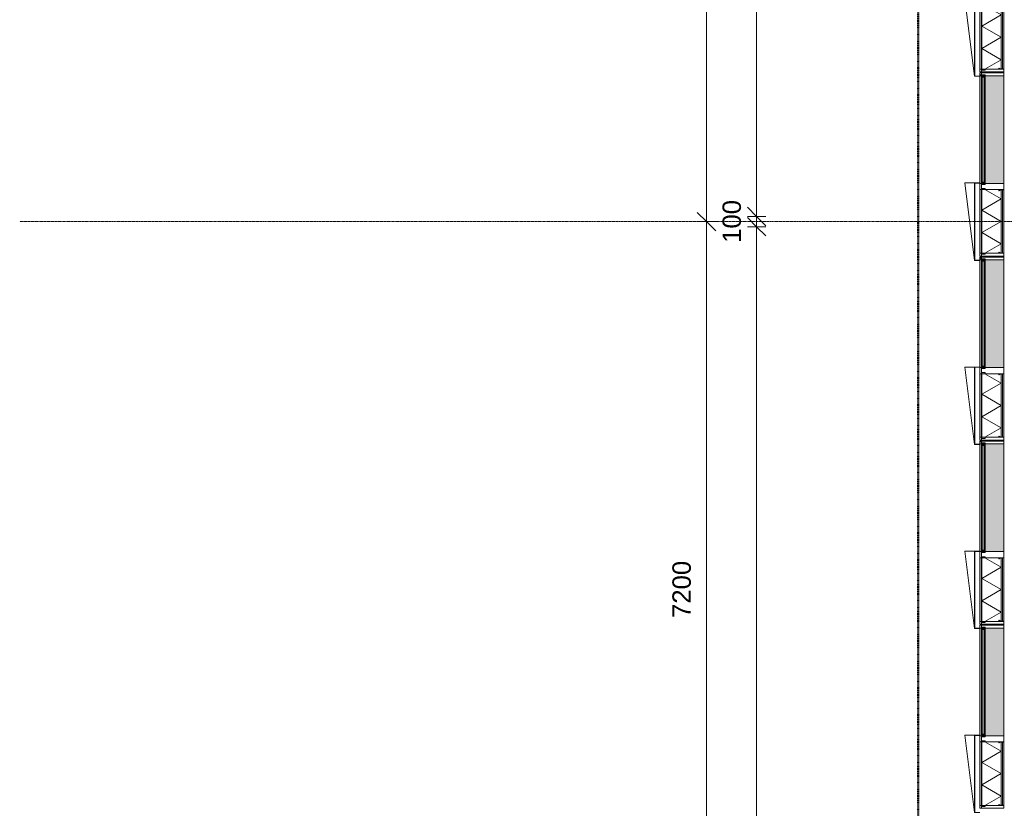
# Model space of a CAD drawing. Header units: millimetres. Extents: x -281 to 121694, y -16481 to 65128.
# Tile 243 of 256: x -281 to 9344, y 30663 to 38374. Entities that reach past the tile are written whole.
import ezdxf

# ---------------------------------------------------------------- set-up
doc = ezdxf.new("R2010")
doc.units = ezdxf.units.MM
doc.linetypes.add('Grid Line', pattern=[12, 6, -2, 2, -2])
doc.linetypes.add('NLRS_Dash-0_6mm_Space-0_6mm_cpz', pattern=[1.2, 0.6, -0.6])
for name, color, linetype, lineweight in [('A--L$01A__Algemeen', 7, 'Continuous', 5), ('A--L$07A__Stramien', 1, 'Continuous', 5), ('A--L21__Buitenwanden', 3, 'Continuous', 5), ('A--L82__LosseGebruikersInvent', 1, 'Continuous', 5), ('A--M$01A__Algemeen', 1, 'Continuous', 5), ('A--M$01A__Algemeen-100', 1, 'Continuous', 5)]:
    doc.layers.add(name, color=color, linetype=linetype, lineweight=lineweight)
doc.styles.add('Arial_1', font='arial.ttf', dxfattribs={"height": 180})
doc.dimstyles.new('1_8mm', dxfattribs={"dimscale": 304.8, "dimtxt": 183.646692, "dimasz": 0.590551, "dimexe": 0.295276, "dimexo": 0.0625, "dimgap": 0.328084, "dimtad": 1, "dimdec": 0, "dimzin": 0, "dimdsep": 46, "dimtxsty": 'Arial_1', "dimblk1": 'OBLIQUE', "dimblk2": 'OBLIQUE', "dimsah": 1, "dimcen": 0.09, "dimdle": 0.295276, "dimazin": 0, "dimtfac": 1, "dimtdec": 4, "dimtix": 1, "dimtmove": 0, "dimatfit": 3, "dimfxl": 0.295276, "dimfxlon": 1, "dimtvp": 1, "dimtolj": 1, "dimtzin": 0, "dimarcsym": 2})
pattern_1 = [(315, (-31557.5, 9103), (449.013, 449.013), []), (315, (-31557.5, 8944.25), (898.026, 0), []), (315, (-31557.5, 9261.75), (898.026, 0), [])]
pattern_2 = [(315, (-33357.5, 9103), (449.013, 449.013), []), (315, (-33357.5, 8944.25), (898.026, 0), []), (315, (-33357.5, 9261.75), (898.026, 0), [])]
pattern_3 = [(315, (-35157.5, 9103), (449.013, 449.013), []), (315, (-35157.5, 8944.25), (898.026, 0), []), (315, (-35157.5, 9261.75), (898.026, 0), [])]
pattern_4 = [(315, (-36957.5, 9103), (42.42641, 42.42641), []), (45, (-36957.5, 9103), (-42.42641, 42.42641), [])]
pattern_5 = [(315, (-36957.5, 9103), (449.013, 449.013), []), (315, (-36957.5, 8944.25), (898.026, 0), []), (315, (-36957.5, 9261.75), (898.026, 0), [])]
pattern_6 = [(315, (-38757.5, 9103), (449.013, 449.013), []), (315, (-38757.5, 8944.25), (898.026, 0), []), (315, (-38757.5, 9261.75), (898.026, 0), [])]

# ---------------------------------------------------------------- blocks, each defined once
blk = doc.blocks.new('NLRS_21_GM_LB_element gevel_gen_cpz - NLRS_21_13_08_elementgevel element_gen_cpz-V268-L_80_ 16')
at = {"layer": 'A--L$01A__Algemeen'}
h = blk.add_hatch(dxfattribs=at)
h.set_pattern_fill('FP_259', color=256, style=0, pattern_type=2)
h.set_pattern_definition(pattern_1)
h.paths.add_polyline_path([(-895, -17), (-867.5, -17), (-867.5, 0), (-895, 0)])
h.paths.add_polyline_path([(-245, 0), (-245, -17), (-185, -17), (-185, 0), (-215.2, 0)])
h.paths.add_polyline_path([(867.5, 0), (867.5, -17), (895, -17), (895, 0), (872.5, 0)])
for points in [[(-877.5, -52), (-867.5, -51.5), (-867.5, -20), (-245, -20), (-245, -52), (-235, -52), (-235, -17), (-877.5, -17), (-877.5, -20)], [(-185, -237), (867.5, -237), (867.5, -52), (-185, -52)]]:
    blk.add_hatch(color=256, dxfattribs=at).paths.add_polyline_path(points)
h = blk.add_hatch(color=256, dxfattribs=at)
h.paths.add_polyline_path([(-867.5, 0), (-867.5, -17), (-245, -17), (-245, 0), (-851.6, 0)])
h.paths.add_polyline_path([(-185, 0), (-185, -17), (867.5, -17), (867.5, 0), (-183, 0)])
h = blk.add_hatch(dxfattribs=at)
h.set_pattern_fill('FP_258', color=256, style=0, pattern_type=2)
h.set_pattern_definition([(315, (-31557.5, 9103), (42.42641, 42.42641), []), (45, (-31557.5, 9103), (-42.42641, 42.42641), [])])
h.paths.add_polyline_path([(-867.5, -185.7), (-866.8, -203.3), (-858.1, -188.2), (-865.1, -186)])
h = blk.add_hatch(dxfattribs=at)
h.set_pattern_fill('FP_259', color=256, style=0, pattern_type=2)
h.set_pattern_definition(pattern_1)
h.paths.add_polyline_path([(-867.5, -205.8), (-867.5, -232), (-865.5, -232), (-865.5, -205.8)])
h.paths.add_polyline_path([(-866.8, -203.3), (-865.1, -204.3), (-856.3, -189.2), (-858.1, -188.2)])
h.paths.add_polyline_path([(-862.5, -237), (-250, -237), (-250, -235), (-862.5, -235)])
h.paths.add_polyline_path([(-256.2, -189.2), (-247.4, -204.3), (-245.7, -203.3), (-254.4, -188.2)])
h.paths.add_polyline_path([(-247, -232), (-245, -232), (-245, -205.8), (-247, -205.8)])
for p, q in [((-867.5, 0), (-895, 0)), ((-895, 0), (-895, -17)), ((-867.5, -17), (-867.5, 0)), ((-867.5, 0), (-245, 0)), ((-185, 0), (-245, 0)), ((-245, 0), (-245, -17)), ((-185, -17), (-185, 0)), ((-185, 0), (-183, 0)), ((-180, 0), (862.5, 0)), ((865.5, 0), (867.5, 0)), ((895, 0), (867.5, 0)), ((867.5, 0), (867.5, -17)), ((895, -17), (895, 0)), ((-877.5, -17), (-895, -17)), ((-895, -17), (-895, -237)), ((-895, -17), (-867.5, -17)), ((-877.5, -52), (-877.5, -17)), ((-867.5, -52), (-877.5, -52)), ((-245, -17), (-867.5, -17)), ((-245, -20), (-867.5, -20)), ((-867.5, -20), (-867.5, -185.7)), ((-245, -20), (-867.5, -20)), ((-867.5, -20), (-867.5, -185.7)), ((-775.6, -210), (-867.5, -50.9)), ((-775.6, -210), (-665.9, -20)), ((-556.2, -210), (-665.9, -20)), ((-556.2, -210), (-446.6, -20)), ((-336.9, -210), (-446.6, -20)), ((-336.9, -210), (-245, -50.9)), ((-245, -17), (-190, -17)), ((-245, -185.7), (-245, -20)), ((-245, -185.7), (-245, -20)), ((-235, -52), (-245, -52)), ((-195, -17), (-235, -17)), ((-235, -17), (-235, -52)), ((-195, -52), (-195, -17)), ((-190, -52), (-195, -52)), ((-185, -237), (-185, -52)), ((867.5, -52), (867.5, -237)), ((872.5, -17), (895, -17)), ((877.5, -52), (872.5, -52)), ((895, -17), (877.5, -17)), ((877.5, -17), (877.5, -52)), ((895, -237), (895, -17)), ((-867.5, -185.7), (-867.5, -204.5)), ((-858.1, -188.2), (-866.8, -203.3)), ((-865.1, -204.3), (-856.3, -189.2)), ((-856.3, -189.2), (-858.1, -188.2)), ((-254.4, -188.2), (-256.2, -189.2)), ((-256.2, -189.2), (-247.4, -204.3)), ((-245.7, -203.3), (-254.4, -188.2)), ((-245, -204.5), (-245, -185.7)), ((-895, -237), (-867.5, -237)), ((-867.5, -204.5), (-867.5, -205.8)), ((-867.5, -204.5), (-867.5, -205.8)), ((-867.5, -205.8), (-867.5, -232)), ((-867.5, -232), (-867.5, -237)), ((-867.5, -237), (-862.5, -237)), ((-865.5, -232), (-865.5, -205.8)), ((-865.5, -210), (-247, -210)), ((-865.5, -210), (-247, -210)), ((-865.5, -222.5), (-247, -222.5)), ((-250, -235), (-862.5, -235)), ((-862.5, -237), (-250, -237)), ((-250, -237), (-245, -237)), ((-247, -205.8), (-247, -232)), ((-245, -205.8), (-245, -204.5)), ((-245, -205.8), (-245, -204.5)), ((-245, -232), (-245, -205.8)), ((-245, -237), (-245, -232)), ((-245, -237), (-185, -237)), ((867.5, -237), (-185, -237)), ((867.5, -237), (895, -237))]:
    blk.add_line(p, q, dxfattribs=at)
for centre, radius, start, end in [((-867.5, -204.5), 18.8, 60, 90), ((-245, -204.5), 18.8, 90, 120), ((-862.5, -205.8), 5, 150, 180), ((-862.5, -232), 5, 180, 270), ((-862.5, -205.8), 3, 150, 180), ((-862.5, -232), 3, 180, 270), ((-862.5, -232), 3, 180, 270), ((-250, -232), 3, 270, 360), ((-250, -232), 3, 270, 0), ((-250, -232), 5, 270, 0), ((-250, -205.8), 3, 0, 30), ((-250, -205.8), 5, 360, 30)]:
    blk.add_arc(centre, radius, start, end, dxfattribs=at)
blk = doc.blocks.new('NLRS_41_GM_LB_zetwerk gevel_gen_cpz - NLRS_41_12_05_GM_zetwerk gevel_gen_cpz-65367652-L_80_ 16')
at = {"layer": 'A--L$01A__Algemeen'}
for p, q in [((336.25, 145), (-421.25, 50)), ((336.25, 50), (336.25, 145)), ((-421.25, 50), (336.25, 50)), ((336.25, 50), (-421.25, 50)), ((-421.25, 50), (-421.25, 0)), ((-421.25, 0), (-418.25, 0)), ((-418.25, 0), (-418.25, 47)), ((-418.25, 47), (333.25, 47)), ((333.25, 47), (333.25, 0)), ((333.25, 0), (336.25, 0)), ((336.25, 0), (336.25, 50))]:
    blk.add_line(p, q, dxfattribs=at)
blk = doc.blocks.new('NLRS_21_GM_LB_element gevel_gen_cpz - NLRS_21_13_08_elementgevel element_gen_cpz-V269-L_80_ 16')
at = {"layer": 'A--L$01A__Algemeen'}
h = blk.add_hatch(dxfattribs=at)
h.set_pattern_fill('FP_260', color=256, style=0, pattern_type=2)
h.set_pattern_definition(pattern_2)
h.paths.add_polyline_path([(-895, -17), (-867.5, -17), (-867.5, 0), (-895, 0)])
h.paths.add_polyline_path([(-245, 0), (-245, -17), (-185, -17), (-185, 0), (-190, 0)])
h.paths.add_polyline_path([(867.5, 0), (867.5, -17), (895, -17), (895, 0), (872.5, 0)])
for points in [[(-877.5, -52), (-867.5, -51.5), (-867.5, -20), (-245, -20), (-245, -52), (-235, -52), (-235, -17), (-877.5, -17), (-877.5, -20)], [(-185, -237), (867.5, -237), (867.5, -52), (-185, -52)]]:
    blk.add_hatch(color=256, dxfattribs=at).paths.add_polyline_path(points)
h = blk.add_hatch(color=256, dxfattribs=at)
h.paths.add_polyline_path([(-867.5, 0), (-867.5, -17), (-245, -17), (-245, 0), (-742.4, 0)])
h.paths.add_polyline_path([(-185, 0), (-185, -17), (867.5, -17), (867.5, 0), (-183, 0)])
h = blk.add_hatch(dxfattribs=at)
h.set_pattern_fill('FP_260', color=256, style=0, pattern_type=2)
h.set_pattern_definition(pattern_2)
h.paths.add_polyline_path([(-867.5, -205.8), (-867.5, -232), (-865.5, -232), (-865.5, -205.8)])
h.paths.add_polyline_path([(-866.8, -203.3), (-865.1, -204.3), (-856.3, -189.2), (-858.1, -188.2)])
h.paths.add_polyline_path([(-862.5, -237), (-250, -237), (-250, -235), (-862.5, -235)])
h.paths.add_polyline_path([(-256.2, -189.2), (-247.4, -204.3), (-245.7, -203.3), (-254.4, -188.2)])
h.paths.add_polyline_path([(-247, -205.8), (-247, -232), (-245, -232), (-245, -205.8)])
for p, q in [((-867.5, 0), (-895, 0)), ((-895, 0), (-895, -17)), ((-867.5, -17), (-867.5, 0)), ((-867.5, 0), (-245, 0)), ((-185, 0), (-245, 0)), ((-245, 0), (-245, -17)), ((-185, -17), (-185, 0)), ((-185, 0), (-183, 0)), ((-180, 0), (862.5, 0)), ((865.5, 0), (867.5, 0)), ((895, 0), (867.5, 0)), ((867.5, 0), (867.5, -17)), ((895, -17), (895, 0)), ((-877.5, -17), (-895, -17)), ((-895, -17), (-895, -237)), ((-895, -17), (-867.5, -17)), ((-877.5, -52), (-877.5, -17)), ((-867.5, -52), (-877.5, -52)), ((-245, -17), (-867.5, -17)), ((-245, -20), (-867.5, -20)), ((-867.5, -20), (-867.5, -185.7)), ((-245, -20), (-867.5, -20)), ((-867.5, -20), (-867.5, -185.7)), ((-775.6, -210), (-867.5, -50.9)), ((-775.6, -210), (-665.9, -20)), ((-556.2, -210), (-665.9, -20)), ((-556.2, -210), (-446.6, -20)), ((-336.9, -210), (-446.6, -20)), ((-336.9, -210), (-245, -50.9)), ((-245, -17), (-190, -17)), ((-245, -185.7), (-245, -20)), ((-245, -185.7), (-245, -20)), ((-235, -52), (-245, -52)), ((-195, -17), (-235, -17)), ((-235, -17), (-235, -52)), ((-195, -52), (-195, -17)), ((-190, -52), (-195, -52)), ((-185, -237), (-185, -52)), ((867.5, -52), (867.5, -237)), ((872.5, -17), (895, -17)), ((877.5, -52), (872.5, -52)), ((895, -17), (877.5, -17)), ((877.5, -17), (877.5, -52)), ((895, -237), (895, -17)), ((-867.5, -185.7), (-867.5, -204.5)), ((-858.1, -188.2), (-866.8, -203.3)), ((-865.1, -204.3), (-856.3, -189.2)), ((-856.3, -189.2), (-858.1, -188.2)), ((-254.4, -188.2), (-256.2, -189.2)), ((-256.2, -189.2), (-247.4, -204.3)), ((-245.7, -203.3), (-254.4, -188.2)), ((-245, -204.5), (-245, -185.7)), ((-895, -237), (-867.5, -237)), ((-867.5, -204.5), (-867.5, -205.8)), ((-867.5, -204.5), (-867.5, -205.8)), ((-867.5, -205.8), (-867.5, -232)), ((-867.5, -232), (-867.5, -237)), ((-867.5, -237), (-862.5, -237)), ((-865.5, -232), (-865.5, -205.8)), ((-865.5, -210), (-247, -210)), ((-865.5, -210), (-247, -210)), ((-865.5, -222.5), (-247, -222.5)), ((-250, -235), (-862.5, -235)), ((-862.5, -237), (-250, -237)), ((-250, -237), (-245, -237)), ((-247, -205.8), (-247, -232)), ((-245, -205.8), (-245, -204.5)), ((-245, -205.8), (-245, -204.5)), ((-245, -232), (-245, -205.8)), ((-245, -237), (-245, -232)), ((-245, -237), (-185, -237)), ((867.5, -237), (-185, -237)), ((867.5, -237), (895, -237))]:
    blk.add_line(p, q, dxfattribs=at)
for centre, radius, start, end in [((-867.5, -204.5), 18.8, 60, 90), ((-245, -204.5), 18.8, 90, 120), ((-862.5, -205.8), 5, 150, 180), ((-862.5, -232), 5, 180, 270), ((-862.5, -205.8), 3, 150, 180), ((-862.5, -232), 3, 180, 270), ((-862.5, -232), 3, 180, 270), ((-250, -232), 3, 270, 360), ((-250, -232), 3, 270, 0), ((-250, -232), 5, 270, 0), ((-250, -205.8), 3, 0, 30), ((-250, -205.8), 5, 360, 30)]:
    blk.add_arc(centre, radius, start, end, dxfattribs=at)
blk = doc.blocks.new('NLRS_21_GM_LB_element gevel_gen_cpz - NLRS_21_13_08_elementgevel element_gen_cpz-V270-L_80_ 16')
at = {"layer": 'A--L$01A__Algemeen'}
h = blk.add_hatch(dxfattribs=at)
h.set_pattern_fill('FP_262', color=256, style=0, pattern_type=2)
h.set_pattern_definition(pattern_3)
h.paths.add_polyline_path([(-895, -17), (-867.5, -17), (-867.5, 0), (-895, 0)])
h.paths.add_polyline_path([(-245, 0), (-245, -17), (-185, -17), (-185, 0), (-209, 0)])
h.paths.add_polyline_path([(867.5, 0), (867.5, -17), (895, -17), (895, 0), (872.5, 0)])
for points in [[(-877.5, -52), (-867.5, -51.5), (-867.5, -20), (-245, -20), (-245, -52), (-235, -52), (-235, -17), (-877.5, -17), (-877.5, -20)], [(-185, -237), (867.5, -237), (867.5, -52), (-185, -52)]]:
    blk.add_hatch(color=256, dxfattribs=at).paths.add_polyline_path(points)
h = blk.add_hatch(color=256, dxfattribs=at)
h.paths.add_polyline_path([(-867.5, 0), (-867.5, -17), (-245, -17), (-245, 0), (-845.4, 0)])
h.paths.add_polyline_path([(-185, 0), (-185, -17), (867.5, -17), (867.5, 0), (-183, 0)])
h = blk.add_hatch(dxfattribs=at)
h.set_pattern_fill('FP_262', color=256, style=0, pattern_type=2)
h.set_pattern_definition(pattern_3)
h.paths.add_polyline_path([(-867.5, -205.8), (-867.5, -232), (-865.5, -232), (-865.5, -205.8)])
h.paths.add_polyline_path([(-866.8, -203.3), (-865.1, -204.3), (-856.3, -189.2), (-858.1, -188.2)])
h.paths.add_polyline_path([(-862.5, -237), (-250, -237), (-250, -235), (-862.5, -235)])
h.paths.add_polyline_path([(-256.2, -189.2), (-247.4, -204.3), (-245.7, -203.3), (-254.4, -188.2)])
h.paths.add_polyline_path([(-247, -232), (-245, -232), (-245, -205.8), (-247, -205.8)])
h = blk.add_hatch(dxfattribs=at)
h.set_pattern_fill('FP_261', color=256, style=0, pattern_type=2)
h.set_pattern_definition([(315, (-35157.5, 9103), (42.42641, 42.42641), []), (45, (-35157.5, 9103), (-42.42641, 42.42641), [])])
h.paths.add_polyline_path([(-254.4, -188.2), (-245, -204.3), (-245, -185.7), (-249.9, -186.3)])
for p, q in [((-867.5, 0), (-895, 0)), ((-895, 0), (-895, -17)), ((-867.5, -17), (-867.5, 0)), ((-867.5, 0), (-245, 0)), ((-185, 0), (-245, 0)), ((-245, 0), (-245, -17)), ((-185, -17), (-185, 0)), ((-185, 0), (-183, 0)), ((-180, 0), (862.5, 0)), ((865.5, 0), (867.5, 0)), ((895, 0), (867.5, 0)), ((867.5, 0), (867.5, -17)), ((895, -17), (895, 0)), ((-877.5, -17), (-895, -17)), ((-895, -17), (-895, -237)), ((-895, -17), (-867.5, -17)), ((-877.5, -52), (-877.5, -17)), ((-867.5, -52), (-877.5, -52)), ((-245, -17), (-867.5, -17)), ((-245, -20), (-867.5, -20)), ((-867.5, -20), (-867.5, -185.7)), ((-245, -20), (-867.5, -20)), ((-867.5, -20), (-867.5, -185.7)), ((-775.6, -210), (-867.5, -50.9)), ((-775.6, -210), (-665.9, -20)), ((-556.2, -210), (-665.9, -20)), ((-556.2, -210), (-446.6, -20)), ((-336.9, -210), (-446.6, -20)), ((-336.9, -210), (-245, -50.9)), ((-245, -17), (-190, -17)), ((-245, -185.7), (-245, -20)), ((-245, -185.7), (-245, -20)), ((-235, -52), (-245, -52)), ((-195, -17), (-235, -17)), ((-235, -17), (-235, -52)), ((-195, -52), (-195, -17)), ((-190, -52), (-195, -52)), ((-185, -237), (-185, -52)), ((867.5, -52), (867.5, -237)), ((872.5, -17), (895, -17)), ((877.5, -52), (872.5, -52)), ((895, -17), (877.5, -17)), ((877.5, -17), (877.5, -52)), ((895, -237), (895, -17)), ((-867.5, -185.7), (-867.5, -204.5)), ((-858.1, -188.2), (-866.8, -203.3)), ((-865.1, -204.3), (-856.3, -189.2)), ((-856.3, -189.2), (-858.1, -188.2)), ((-254.4, -188.2), (-256.2, -189.2)), ((-256.2, -189.2), (-247.4, -204.3)), ((-245.7, -203.3), (-254.4, -188.2)), ((-245, -204.5), (-245, -185.7)), ((-895, -237), (-867.5, -237)), ((-867.5, -204.5), (-867.5, -205.8)), ((-867.5, -204.5), (-867.5, -205.8)), ((-867.5, -205.8), (-867.5, -232)), ((-867.5, -232), (-867.5, -237)), ((-867.5, -237), (-862.5, -237)), ((-865.5, -232), (-865.5, -205.8)), ((-865.5, -210), (-247, -210)), ((-865.5, -210), (-247, -210)), ((-865.5, -222.5), (-247, -222.5)), ((-250, -235), (-862.5, -235)), ((-862.5, -237), (-250, -237)), ((-250, -237), (-245, -237)), ((-247, -205.8), (-247, -232)), ((-245, -205.8), (-245, -204.5)), ((-245, -205.8), (-245, -204.5)), ((-245, -232), (-245, -205.8)), ((-245, -237), (-245, -232)), ((-245, -237), (-185, -237)), ((867.5, -237), (-185, -237)), ((867.5, -237), (895, -237))]:
    blk.add_line(p, q, dxfattribs=at)
for centre, radius, start, end in [((-867.5, -204.5), 18.8, 60, 90), ((-245, -204.5), 18.8, 90, 120), ((-862.5, -205.8), 5, 150, 180), ((-862.5, -232), 5, 180, 270), ((-862.5, -205.8), 3, 150, 180), ((-862.5, -232), 3, 180, 270), ((-862.5, -232), 3, 180, 270), ((-250, -232), 3, 270, 360), ((-250, -232), 3, 270, 0), ((-250, -232), 5, 270, 0), ((-250, -205.8), 3, 0, 30), ((-250, -205.8), 5, 360, 30)]:
    blk.add_arc(centre, radius, start, end, dxfattribs=at)
blk = doc.blocks.new('NLRS_21_GM_LB_element gevel_gen_cpz - NLRS_21_13_08_elementgevel element_gen_cpz-V271-L_80_ 16')
at = {"layer": 'A--L$01A__Algemeen'}
h = blk.add_hatch(dxfattribs=at)
h.set_pattern_fill('FP_264', color=256, style=0, pattern_type=2)
h.set_pattern_definition(pattern_5)
h.paths.add_polyline_path([(-895, -17), (-867.5, -17), (-867.5, 0), (-895, 0)])
h.paths.add_polyline_path([(-245, -17), (-185, -17), (-185, 0), (-245, 0)])
h.paths.add_polyline_path([(867.5, 0), (867.5, -17), (895, -17), (895, 0), (872.5, 0)])
for points in [[(-877.5, -52), (-867.5, -51.5), (-867.5, -20), (-245, -20), (-245, -52), (-235, -52), (-235, -17), (-877.5, -17), (-877.5, -20)], [(-185, -237), (867.5, -237), (867.5, -52), (-185, -52)]]:
    blk.add_hatch(color=256, dxfattribs=at).paths.add_polyline_path(points)
h = blk.add_hatch(color=256, dxfattribs=at)
h.paths.add_polyline_path([(-867.5, 0), (-867.5, -17), (-245, -17), (-245, 0), (-736.3, 0)])
h.paths.add_polyline_path([(-185, 0), (-185, -17), (867.5, -17), (867.5, 0), (-183, 0)])
h = blk.add_hatch(dxfattribs=at)
h.set_pattern_fill('FP_263', color=256, style=0, pattern_type=2)
h.set_pattern_definition(pattern_4)
h.paths.add_polyline_path([(-867.5, -185.7), (-866.8, -203.3), (-858.1, -188.2), (-865.1, -186)])
h = blk.add_hatch(dxfattribs=at)
h.set_pattern_fill('FP_264', color=256, style=0, pattern_type=2)
h.set_pattern_definition(pattern_5)
h.paths.add_polyline_path([(-867.5, -205.8), (-867.5, -232), (-865.5, -232), (-865.5, -205.8)])
h.paths.add_polyline_path([(-866.8, -203.3), (-865.1, -204.3), (-856.3, -189.2), (-858.1, -188.2)])
h.paths.add_polyline_path([(-862.5, -237), (-250, -237), (-250, -235), (-862.5, -235)])
h.paths.add_polyline_path([(-256.2, -189.2), (-247.4, -204.3), (-245.7, -203.3), (-254.4, -188.2)])
h.paths.add_polyline_path([(-247, -205.8), (-247, -232), (-245, -232), (-245, -205.8)])
h = blk.add_hatch(dxfattribs=at)
h.set_pattern_fill('FP_263', color=256, style=0, pattern_type=2)
h.set_pattern_definition(pattern_4)
h.paths.add_polyline_path([(-254.4, -188.2), (-245, -204.3), (-245, -185.7), (-249.9, -186.3)])
for p, q in [((-867.5, 0), (-895, 0)), ((-895, 0), (-895, -17)), ((-867.5, -17), (-867.5, 0)), ((-867.5, 0), (-245, 0)), ((-185, 0), (-245, 0)), ((-245, 0), (-245, -17)), ((-185, -17), (-185, 0)), ((-185, 0), (-183, 0)), ((-180, 0), (862.5, 0)), ((865.5, 0), (867.5, 0)), ((895, 0), (867.5, 0)), ((867.5, 0), (867.5, -17)), ((895, -17), (895, 0)), ((-877.5, -17), (-895, -17)), ((-895, -17), (-895, -237)), ((-895, -17), (-867.5, -17)), ((-877.5, -52), (-877.5, -17)), ((-867.5, -52), (-877.5, -52)), ((-245, -17), (-867.5, -17)), ((-245, -20), (-867.5, -20)), ((-867.5, -20), (-867.5, -185.7)), ((-245, -20), (-867.5, -20)), ((-867.5, -20), (-867.5, -185.7)), ((-775.6, -210), (-867.5, -50.9)), ((-775.6, -210), (-665.9, -20)), ((-556.2, -210), (-665.9, -20)), ((-556.2, -210), (-446.6, -20)), ((-336.9, -210), (-446.6, -20)), ((-336.9, -210), (-245, -50.9)), ((-245, -17), (-190, -17)), ((-245, -185.7), (-245, -20)), ((-245, -185.7), (-245, -20)), ((-235, -52), (-245, -52)), ((-195, -17), (-235, -17)), ((-235, -17), (-235, -52)), ((-195, -52), (-195, -17)), ((-190, -52), (-195, -52)), ((-185, -237), (-185, -52)), ((867.5, -52), (867.5, -237)), ((872.5, -17), (895, -17)), ((877.5, -52), (872.5, -52)), ((895, -17), (877.5, -17)), ((877.5, -17), (877.5, -52)), ((895, -237), (895, -17)), ((-867.5, -185.7), (-867.5, -204.5)), ((-858.1, -188.2), (-866.8, -203.3)), ((-865.1, -204.3), (-856.3, -189.2)), ((-856.3, -189.2), (-858.1, -188.2)), ((-254.4, -188.2), (-256.2, -189.2)), ((-256.2, -189.2), (-247.4, -204.3)), ((-245.7, -203.3), (-254.4, -188.2)), ((-245, -204.5), (-245, -185.7)), ((-895, -237), (-867.5, -237)), ((-867.5, -204.5), (-867.5, -205.8)), ((-867.5, -204.5), (-867.5, -205.8)), ((-867.5, -205.8), (-867.5, -232)), ((-867.5, -232), (-867.5, -237)), ((-867.5, -237), (-862.5, -237)), ((-865.5, -232), (-865.5, -205.8)), ((-865.5, -210), (-247, -210)), ((-865.5, -210), (-247, -210)), ((-865.5, -222.5), (-247, -222.5)), ((-250, -235), (-862.5, -235)), ((-862.5, -237), (-250, -237)), ((-250, -237), (-245, -237)), ((-247, -205.8), (-247, -232)), ((-245, -205.8), (-245, -204.5)), ((-245, -205.8), (-245, -204.5)), ((-245, -232), (-245, -205.8)), ((-245, -237), (-245, -232)), ((-245, -237), (-185, -237)), ((867.5, -237), (-185, -237)), ((867.5, -237), (895, -237))]:
    blk.add_line(p, q, dxfattribs=at)
for centre, radius, start, end in [((-867.5, -204.5), 18.8, 60, 90), ((-245, -204.5), 18.8, 90, 120), ((-862.5, -205.8), 5, 150, 180), ((-862.5, -232), 5, 180, 270), ((-862.5, -205.8), 3, 150, 180), ((-862.5, -232), 3, 180, 270), ((-862.5, -232), 3, 180, 270), ((-250, -232), 3, 270, 360), ((-250, -232), 3, 270, 0), ((-250, -232), 5, 270, 0), ((-250, -205.8), 3, 0, 30), ((-250, -205.8), 5, 360, 30)]:
    blk.add_arc(centre, radius, start, end, dxfattribs=at)
blk = doc.blocks.new('NLRS_21_GM_LB_element gevel_gen_cpz - NLRS_21_13_08_elementgevel element_gen_cpz-V272-L_80_ 16')
at = {"layer": 'A--L$01A__Algemeen'}
h = blk.add_hatch(dxfattribs=at)
h.set_pattern_fill('FP_266', color=256, style=0, pattern_type=2)
h.set_pattern_definition(pattern_6)
h.paths.add_polyline_path([(-895, -17), (-867.5, -17), (-867.5, 0), (-895, 0)])
h.paths.add_polyline_path([(-245, 0), (-245, -17), (-185, -17), (-185, 0), (-202.9, 0)])
h.paths.add_polyline_path([(867.5, -17), (895, -17), (895, 0), (867.5, 0)])
for points in [[(-877.5, -52), (-867.5, -51.5), (-867.5, -20), (-245, -20), (-245, -52), (-235, -52), (-235, -17), (-877.5, -17), (-877.5, -20)], [(-185, -237), (867.5, -237), (867.5, -52), (-185, -52)]]:
    blk.add_hatch(color=256, dxfattribs=at).paths.add_polyline_path(points)
h = blk.add_hatch(color=256, dxfattribs=at)
h.paths.add_polyline_path([(-867.5, 0), (-867.5, -17), (-245, -17), (-245, 0), (-839.3, 0)])
h.paths.add_polyline_path([(-185, 0), (-185, -17), (867.5, -17), (867.5, 0), (-183, 0)])
h = blk.add_hatch(dxfattribs=at)
h.set_pattern_fill('FP_265', color=256, style=0, pattern_type=2)
h.set_pattern_definition([(315, (-38757.5, 9103), (42.42641, 42.42641), []), (45, (-38757.5, 9103), (-42.42641, 42.42641), [])])
h.paths.add_polyline_path([(-867.5, -185.7), (-866.8, -203.3), (-858.1, -188.2), (-865.1, -186)])
h = blk.add_hatch(dxfattribs=at)
h.set_pattern_fill('FP_266', color=256, style=0, pattern_type=2)
h.set_pattern_definition(pattern_6)
h.paths.add_polyline_path([(-867.5, -205.8), (-867.5, -232), (-865.5, -232), (-865.5, -205.8)])
h.paths.add_polyline_path([(-866.8, -203.3), (-865.1, -204.3), (-856.3, -189.2), (-858.1, -188.2)])
h.paths.add_polyline_path([(-862.5, -237), (-250, -237), (-250, -235), (-862.5, -235)])
h.paths.add_polyline_path([(-256.2, -189.2), (-247.4, -204.3), (-245.7, -203.3), (-254.4, -188.2)])
h.paths.add_polyline_path([(-247, -205.8), (-247, -232), (-245, -232), (-245, -205.8)])
for p, q in [((-867.5, 0), (-895, 0)), ((-895, 0), (-895, -17)), ((-867.5, -17), (-867.5, 0)), ((-867.5, 0), (-245, 0)), ((-185, 0), (-245, 0)), ((-245, 0), (-245, -17)), ((-185, -17), (-185, 0)), ((-185, 0), (-183, 0)), ((-180, 0), (862.5, 0)), ((865.5, 0), (867.5, 0)), ((895, 0), (867.5, 0)), ((867.5, 0), (867.5, -17)), ((895, -17), (895, 0)), ((-877.5, -17), (-895, -17)), ((-895, -17), (-895, -237)), ((-895, -17), (-867.5, -17)), ((-877.5, -52), (-877.5, -17)), ((-867.5, -52), (-877.5, -52)), ((-245, -17), (-867.5, -17)), ((-245, -20), (-867.5, -20)), ((-867.5, -20), (-867.5, -185.7)), ((-245, -20), (-867.5, -20)), ((-867.5, -20), (-867.5, -185.7)), ((-775.6, -210), (-867.5, -50.9)), ((-775.6, -210), (-665.9, -20)), ((-556.2, -210), (-665.9, -20)), ((-556.2, -210), (-446.6, -20)), ((-336.9, -210), (-446.6, -20)), ((-336.9, -210), (-245, -50.9)), ((-245, -17), (-190, -17)), ((-245, -185.7), (-245, -20)), ((-245, -185.7), (-245, -20)), ((-235, -52), (-245, -52)), ((-195, -17), (-235, -17)), ((-235, -17), (-235, -52)), ((-195, -52), (-195, -17)), ((-190, -52), (-195, -52)), ((-185, -237), (-185, -52)), ((867.5, -52), (867.5, -237)), ((872.5, -17), (895, -17)), ((877.5, -52), (872.5, -52)), ((895, -17), (877.5, -17)), ((877.5, -17), (877.5, -52)), ((895, -237), (895, -17)), ((-867.5, -185.7), (-867.5, -204.5)), ((-858.1, -188.2), (-866.8, -203.3)), ((-865.1, -204.3), (-856.3, -189.2)), ((-856.3, -189.2), (-858.1, -188.2)), ((-254.4, -188.2), (-256.2, -189.2)), ((-256.2, -189.2), (-247.4, -204.3)), ((-245.7, -203.3), (-254.4, -188.2)), ((-245, -204.5), (-245, -185.7)), ((-895, -237), (-867.5, -237)), ((-867.5, -204.5), (-867.5, -205.8)), ((-867.5, -204.5), (-867.5, -205.8)), ((-867.5, -205.8), (-867.5, -232)), ((-867.5, -232), (-867.5, -237)), ((-867.5, -237), (-862.5, -237)), ((-865.5, -232), (-865.5, -205.8)), ((-865.5, -210), (-247, -210)), ((-865.5, -210), (-247, -210)), ((-865.5, -222.5), (-247, -222.5)), ((-250, -235), (-862.5, -235)), ((-862.5, -237), (-250, -237)), ((-250, -237), (-245, -237)), ((-247, -205.8), (-247, -232)), ((-245, -205.8), (-245, -204.5)), ((-245, -205.8), (-245, -204.5)), ((-245, -232), (-245, -205.8)), ((-245, -237), (-245, -232)), ((-245, -237), (-185, -237)), ((867.5, -237), (-185, -237)), ((867.5, -237), (895, -237))]:
    blk.add_line(p, q, dxfattribs=at)
for centre, radius, start, end in [((-867.5, -204.5), 18.8, 60, 90), ((-245, -204.5), 18.8, 90, 120), ((-862.5, -205.8), 5, 150, 180), ((-862.5, -232), 5, 180, 270), ((-862.5, -205.8), 3, 150, 180), ((-862.5, -232), 3, 180, 270), ((-862.5, -232), 3, 180, 270), ((-250, -232), 3, 270, 360), ((-250, -232), 3, 270, 0), ((-250, -232), 5, 270, 0), ((-250, -205.8), 3, 0, 30), ((-250, -205.8), 5, 360, 30)]:
    blk.add_arc(centre, radius, start, end, dxfattribs=at)
blk = doc.blocks.new('CSWK_double-triple glass panel - CSWK_double-triple glass panel-55889924-L_80_ 16')
at = {"layer": 'A--L$01A__Algemeen'}
for points in [[(-531.25, 100), (-531.25, 92), (531.25, 92), (531.25, 100), (-368.88, 100)], [(-531.25, 73), (-531.25, 65), (531.25, 65), (531.25, 73), (-368.88, 73)]]:
    blk.add_hatch(color=256, dxfattribs=at).paths.add_polyline_path(points)
at = {"layer": 'A--L82__LosseGebruikersInvent'}
blk.add_hatch(color=256, dxfattribs=at).paths.add_polyline_path([(-536.25, 100), (-536.25, 65), (-531.25, 65), (-531.25, 73), (531.25, 73), (531.25, 65), (536.25, 65), (536.25, 100), (531.25, 100), (531.25, 92), (-531.25, 92), (-531.25, 100)])
at = {"layer": 'A--L$01A__Algemeen'}
for p, q in [((531.25, 100), (-531.25, 100)), ((-531.25, 100), (-531.25, 92)), ((531.25, 92), (531.25, 100)), ((-531.25, 92), (531.25, 92)), ((-531.25, 92), (-512.25, 92)), ((-531.25, 73), (-531.25, 92)), ((-531.25, 92), (-512.25, 73)), ((-512.25, 92), (-531.25, 73)), ((531.25, 73), (-531.25, 73)), ((-531.25, 73), (-531.25, 65)), ((-512.25, 73), (-531.25, 73)), ((-531.25, 65), (531.25, 65)), ((-512.25, 92), (-512.25, 73)), ((512.25, 92), (531.25, 92)), ((512.25, 73), (512.25, 92)), ((512.25, 92), (531.25, 73)), ((531.25, 92), (512.25, 73)), ((531.25, 73), (512.25, 73)), ((531.25, 92), (531.25, 73)), ((531.25, 65), (531.25, 73))]:
    blk.add_line(p, q, dxfattribs=at)
blk = doc.blocks.new('DIMBLOCK5-L_80_ 16')
at = {"layer": 'A--M$01A__Algemeen-100'}
for p, q in [((6432.5, 36400), (6342.5, 36490)), ((6432.5, 36400), (6342.5, 36400)), ((6432.5, 29200), (6432.5, 36400)), ((6432.5, 36400), (6522.5, 36310)), ((6432.5, 36400), (6522.5, 36400)), ((6432.5, 29200), (6342.5, 29290)), ((6432.5, 29200), (6342.5, 29200)), ((6432.5, 29200), (6522.5, 29110)), ((6432.5, 29200), (6522.5, 29200))]:
    blk.add_line(p, q, dxfattribs=at)
at = {"layer": 'A--M$01A__Algemeen-100', "color": 0, "insert": (6098.9, 32523.1), "char_height": 180, "width": 664.518, "attachment_point": 1, "rotation": 90, "line_spacing_factor": 0.941778, "style": 'Arial_1'}
blk.add_mtext('7200', dxfattribs=at)
blk = doc.blocks.new('_Oblique')
at = {"color": 0, "linetype": 'ByBlock', "lineweight": -2}
blk.add_line((-0.5, -0.5), (0.5, 0.5), dxfattribs=at)
blk = doc.blocks.new('DIMBLOCK6-L_80_ 16')
at = {"layer": 'A--M$01A__Algemeen-100'}
for p, q in [((6432.5, 43600), (6342.5, 43690)), ((6432.5, 43600), (6342.5, 43600)), ((6432.5, 36400), (6432.5, 43600)), ((6432.5, 43600), (6522.5, 43510)), ((6432.5, 43600), (6522.5, 43600)), ((6432.5, 36400), (6342.5, 36490)), ((6432.5, 36400), (6342.5, 36400)), ((6432.5, 36400), (6522.5, 36310)), ((6432.5, 36400), (6522.5, 36400))]:
    blk.add_line(p, q, dxfattribs=at)
at = {"layer": 'A--M$01A__Algemeen-100', "color": 0, "insert": (6098.9, 39723.1), "char_height": 180, "width": 664.518, "attachment_point": 1, "rotation": 90, "line_spacing_factor": 0.941778, "style": 'Arial_1'}
blk.add_mtext('7200', dxfattribs=at)
blk = doc.blocks.new('DIMBLOCK26-L_80_ 16')
at = {"layer": 'A--M$01A__Algemeen-100'}
for p, q in [((6922.5, 36349.1), (6832.5, 36439.1)), ((6922.5, 36349.1), (6832.5, 36349.1)), ((6922.5, 22049.1), (6922.5, 36349.1)), ((6922.5, 36349.1), (7012.5, 36259.1)), ((6922.5, 36349.1), (7012.5, 36349.1)), ((6922.5, 22049.1), (6832.5, 22139.1)), ((6922.5, 22049.1), (6832.5, 22049.1)), ((6922.5, 22049.1), (7012.5, 21959.1)), ((6922.5, 22049.1), (7012.5, 22049.1))]:
    blk.add_line(p, q, dxfattribs=at)
at = {"layer": 'A--M$01A__Algemeen-100', "color": 0, "insert": (6588.9, 28853), "char_height": 180, "width": 830.648, "attachment_point": 1, "rotation": 90, "line_spacing_factor": 0.941778, "style": 'Arial_1'}
blk.add_mtext('14300', dxfattribs=at)
blk = doc.blocks.new('DIMBLOCK27-L_80_ 16')
at = {"layer": 'A--M$01A__Algemeen-100'}
for p, q in [((6922.5, 36449.1), (6832.5, 36539.1)), ((6922.5, 36449.1), (6832.5, 36449.1)), ((6922.5, 36349.1), (6832.5, 36439.1)), ((6922.5, 36349.1), (6922.5, 36449.1)), ((6922.5, 36449.1), (7012.5, 36359.1)), ((6922.5, 36449.1), (7012.5, 36449.1)), ((6922.5, 36349.1), (6832.5, 36349.1)), ((6922.5, 36349.1), (7012.5, 36259.1)), ((6922.5, 36349.1), (7012.5, 36349.1))]:
    blk.add_line(p, q, dxfattribs=at)
at = {"layer": 'A--M$01A__Algemeen-100', "color": 0, "insert": (6588.9, 36191.4), "char_height": 180, "width": 498.389, "attachment_point": 1, "rotation": 90, "line_spacing_factor": 0.941778, "style": 'Arial_1'}
blk.add_mtext('100', dxfattribs=at)
blk = doc.blocks.new('DIMBLOCK28-L_80_ 16')
at = {"layer": 'A--M$01A__Algemeen-100'}
for p, q in [((6922.5, 55600), (6832.5, 55690)), ((6922.5, 55600), (6832.5, 55600)), ((6922.5, 36449.1), (6922.5, 55600)), ((6922.5, 55600), (7012.5, 55510)), ((6922.5, 55600), (7012.5, 55600)), ((6922.5, 36449.1), (6832.5, 36539.1)), ((6922.5, 36449.1), (6832.5, 36449.1)), ((6922.5, 36449.1), (7012.5, 36359.1)), ((6922.5, 36449.1), (7012.5, 36449.1))]:
    blk.add_line(p, q, dxfattribs=at)
at = {"layer": 'A--M$01A__Algemeen-100', "color": 0, "insert": (6588.9, 45678.4), "char_height": 180, "width": 830.648, "attachment_point": 1, "rotation": 90, "line_spacing_factor": 0.941778, "style": 'Arial_1'}
blk.add_mtext('19151', dxfattribs=at)

msp = doc.modelspace()

# ---------------------------------------------------------------- linework, layer by layer
at = {"layer": 'A--L$01A__Algemeen', "linetype": 'NLRS_Dash-0_6mm_Space-0_6mm_cpz', "lineweight": 50}
msp.add_line((8503.1, 57404.6), (8503.1, 8583.7), dxfattribs=at)
at = {"layer": 'A--L$07A__Stramien', "linetype": 'Grid Line'}
msp.add_line((100373, 36400), (-281.1, 36400), dxfattribs=at)
at = {"layer": 'A--L21__Buitenwanden'}
for p, q in [((9340, 37852.5), (9340, 37862.5)), ((9340, 36772.5), (9340, 37825)), ((9340, 36052.5), (9340, 36062.5)), ((9340, 34972.5), (9340, 36025)), ((9340, 34252.5), (9340, 34262.5)), ((9340, 33172.5), (9340, 34225)), ((9340, 32452.5), (9340, 32462.5)), ((9340, 31372.5), (9340, 32425))]:
    msp.add_line(p, q, dxfattribs=at)

# ---------------------------------------------------------------- block references
at = {"layer": 'A--L$01A__Algemeen', "rotation": 89.99999999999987}
for name, p in [('NLRS_21_GM_LB_element gevel_gen_cpz - NLRS_21_13_08_elementgevel element_gen_cpz-V272-L_80_ 16', (9103, 38757.5)), ('NLRS_41_GM_LB_zetwerk gevel_gen_cpz - NLRS_41_12_05_GM_zetwerk gevel_gen_cpz-65367652-L_80_ 16', (9103, 38241.3)), ('NLRS_21_GM_LB_element gevel_gen_cpz - NLRS_21_13_08_elementgevel element_gen_cpz-V271-L_80_ 16', (9103, 36957.5)), ('CSWK_double-triple glass panel - CSWK_double-triple glass panel-55889924-L_80_ 16', (9220, 37298.8)), ('NLRS_41_GM_LB_zetwerk gevel_gen_cpz - NLRS_41_12_05_GM_zetwerk gevel_gen_cpz-65367652-L_80_ 16', (9103, 36441.3)), ('NLRS_21_GM_LB_element gevel_gen_cpz - NLRS_21_13_08_elementgevel element_gen_cpz-V270-L_80_ 16', (9103, 35157.5)), ('CSWK_double-triple glass panel - CSWK_double-triple glass panel-55889924-L_80_ 16', (9220, 35498.8)), ('NLRS_41_GM_LB_zetwerk gevel_gen_cpz - NLRS_41_12_05_GM_zetwerk gevel_gen_cpz-65367652-L_80_ 16', (9103, 34641.3)), ('NLRS_21_GM_LB_element gevel_gen_cpz - NLRS_21_13_08_elementgevel element_gen_cpz-V269-L_80_ 16', (9103, 33357.5)), ('CSWK_double-triple glass panel - CSWK_double-triple glass panel-55889924-L_80_ 16', (9220, 33698.8)), ('NLRS_41_GM_LB_zetwerk gevel_gen_cpz - NLRS_41_12_05_GM_zetwerk gevel_gen_cpz-65367652-L_80_ 16', (9103, 32841.3)), ('NLRS_21_GM_LB_element gevel_gen_cpz - NLRS_21_13_08_elementgevel element_gen_cpz-V268-L_80_ 16', (9103, 31557.5)), ('CSWK_double-triple glass panel - CSWK_double-triple glass panel-55889924-L_80_ 16', (9220, 31898.8)), ('NLRS_41_GM_LB_zetwerk gevel_gen_cpz - NLRS_41_12_05_GM_zetwerk gevel_gen_cpz-65367652-L_80_ 16', (9103, 31041.3))]:
    msp.add_blockref(name, p, dxfattribs=at)

# ---------------------------------------------------------------- dimensions: what is measured, and where the dimension line sits
at = {"layer": 'A--M$01A__Algemeen'}
for base, p1, p2, override, picture, middle in [((6922.5, 55600), (7012.5, 36449.1), (6832.5, 55600), {"dimpost": '<>', "dimfxl": 19151.745599}, 'DIMBLOCK28-L_80_ 16', (6730.6, 46024.6)), ((6432.5, 43600), (6342.5, 36400), (6342.5, 43600), {"dimpost": '<>', "dimfxl": 7200}, 'DIMBLOCK6-L_80_ 16', (6240.6, 40000)), ((6922.5, 36449.1), (7012.5, 36349.1), (7012.5, 36449.1), {"dimpost": '<>', "dimfxl": 100}, 'DIMBLOCK27-L_80_ 16', (6730.6, 36399.1)), ((6432.5, 36400), (6342.5, 29200), (6342.5, 36400), {"dimpost": '<>', "dimfxl": 7200}, 'DIMBLOCK5-L_80_ 16', (6240.6, 32800)), ((6922.5, 36349.1), (7012.5, 22049.1), (7012.5, 36349.1), {"dimpost": '<>', "dimfxl": 14300}, 'DIMBLOCK26-L_80_ 16', (6730.6, 29199.1))]:
    dim = msp.add_linear_dim(base=base, p1=p1, p2=p2, angle=90, dimstyle='1_8mm', override=override, dxfattribs=at)
    dim.commit()
    dim.dimension.update_dxf_attribs({"geometry": picture, "text_midpoint": middle})

doc.saveas('drawing.dxf')
